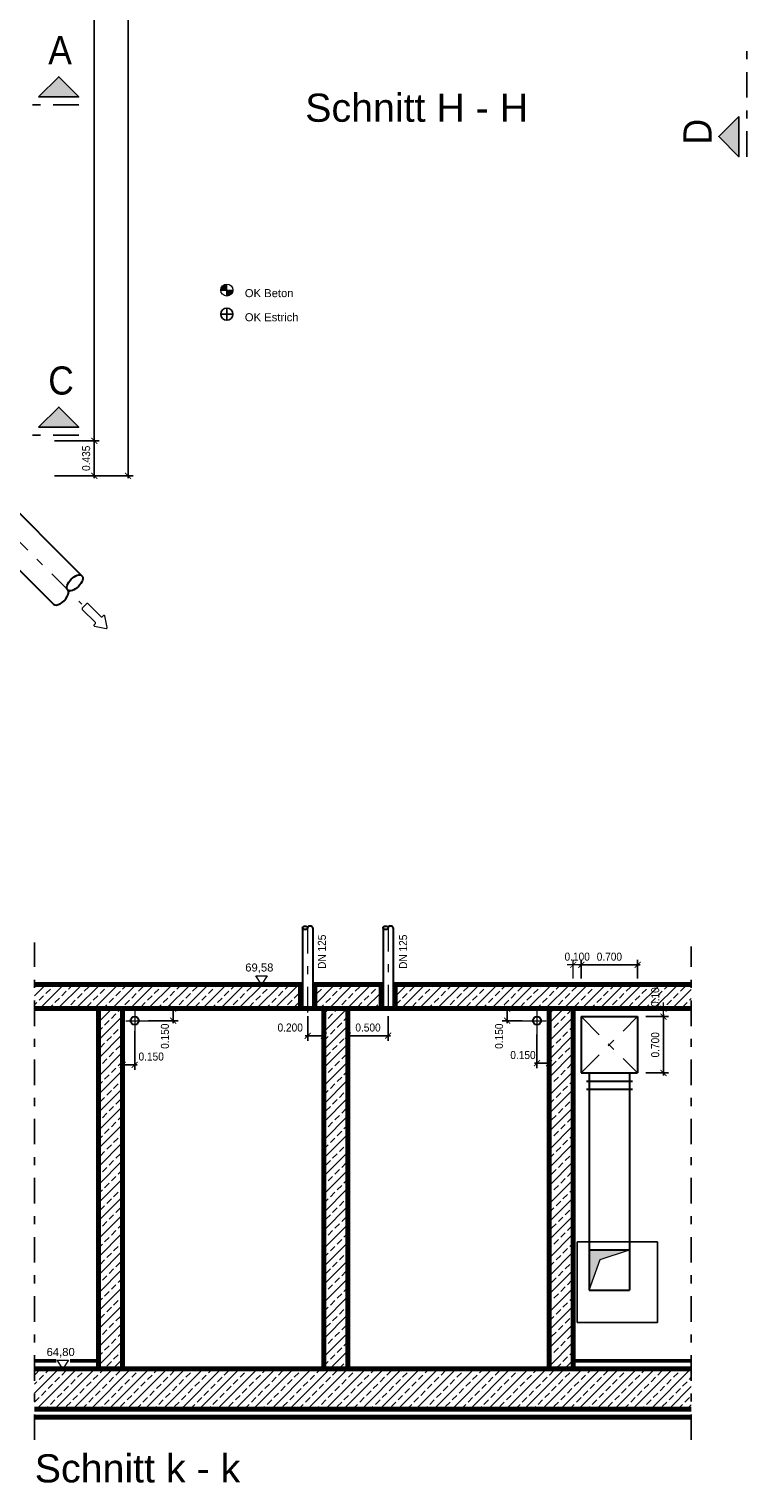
# Model space of a CAD drawing. Header units: metres. Extents: x -5 to 93, y -48 to 79.
# Tile 16 of 91: x 27 to 36, y -48 to -30. Entities that reach past the tile are written whole.
import ezdxf

# ---------------------------------------------------------------- set-up
doc = ezdxf.new("R2010")
doc.units = ezdxf.units.M
doc.header["$LTSCALE"] = 0.05
doc.header["$PDMODE"] = 35
doc.header["$PDSIZE"] = 0.1
doc.linetypes.add('STRICHPUNKT2', pattern=[12.7, 6.35, -3.175, 0, -3.175])
for name, color, linetype, lineweight in [('Bemassung_Bau', 7, 'Continuous', 18), ('Beschrifttung', 7, 'Continuous', 18), ('Beschriftung-Schnitte', 7, 'Continuous', 25), ('Lüftung', 82, 'Continuous', 30), ('Lüftung_mitte', 82, 'STRICHPUNKT2', 20), ('Lüftung_Schraffur', 253, 'Continuous', 20), ('Lüftung_Text', 82, 'Continuous', 20), ('Rohre', 160, 'Continuous', 30), ('Rohre_mitte', 160, 'STRICHPUNKT2', 25), ('Sonstiges-1', 3, 'Continuous', 25), ('Sonstiges-Mitte', 3, 'STRICHPUNKT2', 25), ('Wand', 6, 'Continuous', 70), ('Wand-Fussbodenaufbau', 1, 'Continuous', 50), ('Wand-Schraffur', 252, 'Continuous', 20)]:
    doc.layers.add(name, color=color, linetype=linetype, lineweight=lineweight)
doc.layers.add('Lüftung_Schnitte', color=7, linetype='Continuous')
doc.layers.add('Rohre_Text', color=160, linetype='Continuous')
doc.styles.add('Arial', font='arial.ttf', dxfattribs={"width": 0.9})
doc.styles.get("Standard").update_dxf_attribs({"font": 'arial.ttf'})
doc.dimstyles.new('AEC Bemassung 1-50', dxfattribs={"dimtxt": 0.1, "dimasz": 0.075, "dimexe": 0.0625, "dimexo": 0, "dimgap": 0.05, "dimtad": 1, "dimdec": 3, "dimrnd": 0.005, "dimzin": 1, "dimdsep": 46, "dimtxsty": 'Arial', "dimblk": 'ARCHTICK', "dimcen": 0.125, "dimdle": 0.03125, "dimazin": 0, "dimtfac": 1, "dimtdec": 3, "dimtix": 1, "dimtmove": 2, "dimatfit": 2, "dimfxl": 1, "dimtolj": 1, "dimtzin": 0, "dimarcsym": 0})

# ---------------------------------------------------------------- blocks, each defined once
blk = doc.blocks.new('Pfeil')
at = {"layer": 'Beschrifttung'}
for p, q in [((0, -0.04), (0, 0.04)), ((0.01, 0.05), (0.24, 0.05)), ((0.25, 0.06), (0.25, 0.081)), ((0.388, 0.008), (0.266, 0.09)), ((0.01, -0.05), (0.24, -0.05)), ((0.25, -0.081), (0.25, -0.06)), ((0.266, -0.09), (0.388, -0.008))]:
    blk.add_line(p, q, dxfattribs=at)
for centre, start, end in [((0.01, 0.04), 90, 180), ((0.24, 0.06), 270, 0), ((0.26, 0.081), 56.3099, 180), ((0.382, 0), 303.6901, 56.3099), ((0.01, -0.04), 180, 270), ((0.24, -0.06), 0, 90), ((0.26, -0.081), 180, 303.6901)]:
    blk.add_arc(centre, 0.01, start, end, dxfattribs=at)
blk = doc.blocks.new('_ArchTick')
at = {"color": 0, "linetype": 'ByBlock', "const_width": 0.15}
blk.add_lwpolyline([(-0.5, -0.5), (0.5, 0.5)], dxfattribs=at)
blk = doc.blocks.new('*D79')
at = {"layer": 'Bemassung_Bau', "color": 0, "lineweight": -2, "transparency": 16777216}
for p, q in [((27.519, -34.69), (28.076, -34.69)), ((28.014, -35.157), (28.014, -34.659)), ((27.519, -35.125), (28.076, -35.125))]:
    blk.add_line(p, q, dxfattribs=at)
at = {"layer": 'Defpoints', "color": 0, "transparency": 16777216}
for p in [(27.519, -34.69), (28.014, -34.69), (27.519, -35.125)]:
    blk.add_point(p, dxfattribs=at)
at = {"layer": 'Bemassung_Bau', "color": 0, "lineweight": -2, "transparency": 16777216, "xscale": 0.075, "yscale": 0.075, "zscale": 0.075}
for p, rotation in [((28.014, -34.69), 90), ((28.014, -35.125), 270)]:
    blk.add_blockref('_ArchTick', p, dxfattribs=dict(at, rotation=rotation))
at = {"layer": 'Bemassung_Bau', "color": 0, "transparency": 16777216, "insert": (27.913, -34.908), "char_height": 0.1, "attachment_point": 5, "rotation": 90, "style": 'Arial'}
blk.add_mtext('\\A1;0.435', dxfattribs=at)
blk = doc.blocks.new('*D80')
at = {"layer": 'Bemassung_Bau', "color": 0, "lineweight": -2, "transparency": 16777216}
for p, q in [((27.394, -15.61), (28.076, -15.61)), ((28.014, -34.722), (28.014, -15.579)), ((27.519, -34.69), (28.076, -34.69))]:
    blk.add_line(p, q, dxfattribs=at)
at = {"layer": 'Defpoints', "color": 0, "transparency": 16777216}
for p in [(27.394, -15.61), (28.014, -15.61), (27.519, -34.69)]:
    blk.add_point(p, dxfattribs=at)
at = {"layer": 'Bemassung_Bau', "color": 0, "lineweight": -2, "transparency": 16777216, "xscale": 0.075, "yscale": 0.075, "zscale": 0.075}
for p, rotation in [((28.014, -15.61), 90), ((28.014, -34.69), 270)]:
    blk.add_blockref('_ArchTick', p, dxfattribs=dict(at, rotation=rotation))
at = {"layer": 'Bemassung_Bau', "color": 0, "transparency": 16777216, "insert": (27.913, -25.15), "char_height": 0.1, "attachment_point": 5, "rotation": 90, "style": 'Arial'}
blk.add_mtext('\\A1;19.080', dxfattribs=at)
blk = doc.blocks.new('*D82')
at = {"layer": 'Bemassung_Bau', "color": 0, "lineweight": -2, "transparency": 16777216}
for p, q in [((28.014, -15.175), (28.496, -15.175)), ((28.433, -35.157), (28.433, -15.144)), ((28.014, -35.125), (28.496, -35.125))]:
    blk.add_line(p, q, dxfattribs=at)
at = {"layer": 'Defpoints', "color": 0, "transparency": 16777216}
for p in [(28.014, -15.175), (28.433, -15.175), (28.014, -35.125)]:
    blk.add_point(p, dxfattribs=at)
at = {"layer": 'Bemassung_Bau', "color": 0, "lineweight": -2, "transparency": 16777216, "xscale": 0.075, "yscale": 0.075, "zscale": 0.075}
for p, rotation in [((28.433, -15.175), 90), ((28.433, -35.125), 270)]:
    blk.add_blockref('_ArchTick', p, dxfattribs=dict(at, rotation=rotation))
at = {"layer": 'Bemassung_Bau', "color": 0, "transparency": 16777216, "insert": (28.332, -25.15), "char_height": 0.1, "attachment_point": 5, "rotation": 90, "style": 'Arial'}
blk.add_mtext('\\A1;19.950', dxfattribs=at)
blk = doc.blocks.new('KOTE')
for p, q in [((-0.25, 0), (0.25, 0)), ((0, -0.25), (0, 0.25))]:
    blk.add_line(p, q)
at = {"const_width": 0.075}
for points in [[(0, 0.2125, 0.4142136), (-0.2125, 0, 1)], [(0.2125, 0, -0.4142136), (0, -0.2125, -1)]]:
    blk.add_lwpolyline(points, format="xyb", dxfattribs=at)
blk.add_circle((0, 0), 0.25)
for points in [[(-0.25, 0), (0, 0), (0, 0.25)], [(0, -0.25), (0, 0), (0.25, 0)]]:
    blk.add_solid(points)
blk = doc.blocks.new('*D120')
at = {"layer": 'Defpoints', "color": 0, "transparency": 16777216}
for p in [(28.366, -42.028), (28.516, -42.028), (28.366, -42.447)]:
    blk.add_point(p, dxfattribs=at)
at = {"layer": 'Lüftung_Text', "color": 0, "lineweight": -2, "transparency": 16777216}
for p, q in [((28.366, -42.028), (28.366, -42.51)), ((28.516, -42.028), (28.516, -42.51)), ((28.547, -42.447), (28.335, -42.447))]:
    blk.add_line(p, q, dxfattribs=at)
at = {"layer": 'Lüftung_Text', "color": 0, "lineweight": -2, "transparency": 16777216, "xscale": 0.075, "yscale": 0.075, "zscale": 0.075, "rotation": 180}
blk.add_blockref('_ArchTick', (28.366, -42.447), dxfattribs=at)
at = {"layer": 'Lüftung_Text', "color": 0, "lineweight": -2, "transparency": 16777216, "xscale": 0.075, "yscale": 0.075, "zscale": 0.075}
blk.add_blockref('_ArchTick', (28.516, -42.447), dxfattribs=at)
at = {"layer": 'Lüftung_Text', "color": 0, "transparency": 16777216, "insert": (28.721, -42.346), "char_height": 0.1, "attachment_point": 5, "style": 'Arial'}
blk.add_mtext('\\A1;0.150', dxfattribs=at)
blk = doc.blocks.new('*D121')
at = {"layer": 'Defpoints', "color": 0, "transparency": 16777216}
for p in [(28.689, -41.749), (28.993, -41.749), (28.689, -41.899)]:
    blk.add_point(p, dxfattribs=at)
at = {"layer": 'Lüftung_Text', "color": 0, "lineweight": -2, "transparency": 16777216}
for p, q in [((28.689, -41.749), (29.056, -41.749)), ((28.993, -41.93), (28.993, -41.718)), ((28.689, -41.899), (29.056, -41.899))]:
    blk.add_line(p, q, dxfattribs=at)
at = {"layer": 'Lüftung_Text', "color": 0, "lineweight": -2, "transparency": 16777216, "xscale": 0.075, "yscale": 0.075, "zscale": 0.075}
for p, rotation in [((28.993, -41.749), 90), ((28.993, -41.899), 270)]:
    blk.add_blockref('_ArchTick', p, dxfattribs=dict(at, rotation=rotation))
at = {"layer": 'Lüftung_Text', "color": 0, "transparency": 16777216, "insert": (28.892, -42.092), "char_height": 0.1, "attachment_point": 5, "rotation": 90, "style": 'Arial'}
blk.add_mtext('\\A1;0.150', dxfattribs=at)
blk = doc.blocks.new('*D122')
at = {"layer": 'Defpoints', "color": 0, "transparency": 16777216}
for p in [(33.146, -41.749), (33.331, -41.749), (33.331, -41.899)]:
    blk.add_point(p, dxfattribs=at)
at = {"layer": 'Lüftung_Text', "color": 0, "lineweight": -2, "transparency": 16777216}
for p, q in [((33.331, -41.749), (33.083, -41.749)), ((33.146, -41.93), (33.146, -41.718)), ((33.331, -41.899), (33.083, -41.899))]:
    blk.add_line(p, q, dxfattribs=at)
at = {"layer": 'Lüftung_Text', "color": 0, "lineweight": -2, "transparency": 16777216, "xscale": 0.075, "yscale": 0.075, "zscale": 0.075}
for p, rotation in [((33.146, -41.749), 90), ((33.146, -41.899), 270)]:
    blk.add_blockref('_ArchTick', p, dxfattribs=dict(at, rotation=rotation))
at = {"layer": 'Lüftung_Text', "color": 0, "transparency": 16777216, "insert": (33.045, -42.092), "char_height": 0.1, "attachment_point": 5, "rotation": 90, "style": 'Arial'}
blk.add_mtext('\\A1;0.150', dxfattribs=at)
blk = doc.blocks.new('*D123')
at = {"layer": 'Defpoints', "color": 0, "transparency": 16777216}
for p in [(33.516, -42.069), (33.666, -42.069), (33.666, -42.428)]:
    blk.add_point(p, dxfattribs=at)
at = {"layer": 'Lüftung_Text', "color": 0, "lineweight": -2, "transparency": 16777216}
for p, q in [((33.516, -42.069), (33.516, -42.491)), ((33.666, -42.069), (33.666, -42.491)), ((33.485, -42.428), (33.697, -42.428))]:
    blk.add_line(p, q, dxfattribs=at)
at = {"layer": 'Lüftung_Text', "color": 0, "lineweight": -2, "transparency": 16777216, "xscale": 0.075, "yscale": 0.075, "zscale": 0.075, "rotation": 180}
blk.add_blockref('_ArchTick', (33.516, -42.428), dxfattribs=at)
at = {"layer": 'Lüftung_Text', "color": 0, "lineweight": -2, "transparency": 16777216, "xscale": 0.075, "yscale": 0.075, "zscale": 0.075}
blk.add_blockref('_ArchTick', (33.666, -42.428), dxfattribs=at)
at = {"layer": 'Lüftung_Text', "color": 0, "transparency": 16777216, "insert": (33.342, -42.327), "char_height": 0.1, "attachment_point": 5, "style": 'Arial'}
blk.add_mtext('\\A1;0.150', dxfattribs=at)
blk = doc.blocks.new('*D124')
at = {"layer": 'Defpoints', "color": 0, "transparency": 16777216}
for p in [(30.666, -41.843), (30.866, -41.843), (30.866, -42.086)]:
    blk.add_point(p, dxfattribs=at)
at = {"layer": 'Lüftung_Text', "color": 0, "lineweight": -2, "transparency": 16777216}
for p, q in [((30.666, -41.843), (30.666, -42.148)), ((30.866, -41.843), (30.866, -42.148)), ((30.635, -42.086), (30.897, -42.086))]:
    blk.add_line(p, q, dxfattribs=at)
at = {"layer": 'Lüftung_Text', "color": 0, "lineweight": -2, "transparency": 16777216, "xscale": 0.075, "yscale": 0.075, "zscale": 0.075, "rotation": 180}
blk.add_blockref('_ArchTick', (30.666, -42.086), dxfattribs=at)
at = {"layer": 'Lüftung_Text', "color": 0, "lineweight": -2, "transparency": 16777216, "xscale": 0.075, "yscale": 0.075, "zscale": 0.075}
blk.add_blockref('_ArchTick', (30.866, -42.086), dxfattribs=at)
at = {"layer": 'Lüftung_Text', "color": 0, "transparency": 16777216, "insert": (30.449, -41.985), "char_height": 0.1, "attachment_point": 5, "style": 'Arial'}
blk.add_mtext('\\A1;0.200', dxfattribs=at)
blk = doc.blocks.new('*D125')
at = {"layer": 'Defpoints', "color": 0, "transparency": 16777216}
for p in [(31.166, -41.843), (31.666, -41.843), (31.166, -42.086)]:
    blk.add_point(p, dxfattribs=at)
at = {"layer": 'Lüftung_Text', "color": 0, "lineweight": -2, "transparency": 16777216}
for p, q in [((31.166, -41.843), (31.166, -42.148)), ((31.666, -41.843), (31.666, -42.148)), ((31.697, -42.086), (31.135, -42.086))]:
    blk.add_line(p, q, dxfattribs=at)
at = {"layer": 'Lüftung_Text', "color": 0, "lineweight": -2, "transparency": 16777216, "xscale": 0.075, "yscale": 0.075, "zscale": 0.075, "rotation": 180}
blk.add_blockref('_ArchTick', (31.166, -42.086), dxfattribs=at)
at = {"layer": 'Lüftung_Text', "color": 0, "lineweight": -2, "transparency": 16777216, "xscale": 0.075, "yscale": 0.075, "zscale": 0.075}
blk.add_blockref('_ArchTick', (31.666, -42.086), dxfattribs=at)
at = {"layer": 'Lüftung_Text', "color": 0, "transparency": 16777216, "insert": (31.416, -41.985), "char_height": 0.1, "attachment_point": 5, "style": 'Arial'}
blk.add_mtext('\\A1;0.500', dxfattribs=at)
blk = doc.blocks.new('*D126')
at = {"layer": 'Defpoints', "color": 0, "transparency": 16777216}
for p in [(34.066, -41.205), (34.066, -41.376), (34.766, -41.376)]:
    blk.add_point(p, dxfattribs=at)
at = {"layer": 'Lüftung_Text', "color": 0, "lineweight": -2, "transparency": 16777216}
for p, q in [((34.797, -41.205), (34.035, -41.205)), ((34.066, -41.376), (34.066, -41.142)), ((34.766, -41.376), (34.766, -41.142))]:
    blk.add_line(p, q, dxfattribs=at)
at = {"layer": 'Lüftung_Text', "color": 0, "lineweight": -2, "transparency": 16777216, "xscale": 0.075, "yscale": 0.075, "zscale": 0.075, "rotation": 180}
blk.add_blockref('_ArchTick', (34.066, -41.205), dxfattribs=at)
at = {"layer": 'Lüftung_Text', "color": 0, "lineweight": -2, "transparency": 16777216, "xscale": 0.075, "yscale": 0.075, "zscale": 0.075}
blk.add_blockref('_ArchTick', (34.766, -41.205), dxfattribs=at)
at = {"layer": 'Lüftung_Text', "color": 0, "transparency": 16777216, "insert": (34.416, -41.104), "char_height": 0.1, "attachment_point": 5, "style": 'Arial'}
blk.add_mtext('\\A1;0.700', dxfattribs=at)
blk = doc.blocks.new('*D127')
at = {"layer": 'Defpoints', "color": 0, "transparency": 16777216}
for p in [(34.868, -41.849), (35.088, -41.849), (34.868, -42.549)]:
    blk.add_point(p, dxfattribs=at)
at = {"layer": 'Lüftung_Text', "color": 0, "lineweight": -2, "transparency": 16777216}
for p, q in [((34.868, -41.849), (35.15, -41.849)), ((35.088, -42.58), (35.088, -41.818)), ((34.868, -42.549), (35.15, -42.549))]:
    blk.add_line(p, q, dxfattribs=at)
at = {"layer": 'Lüftung_Text', "color": 0, "lineweight": -2, "transparency": 16777216, "xscale": 0.075, "yscale": 0.075, "zscale": 0.075}
for p, rotation in [((35.088, -41.849), 90), ((35.088, -42.549), 270)]:
    blk.add_blockref('_ArchTick', p, dxfattribs=dict(at, rotation=rotation))
at = {"layer": 'Lüftung_Text', "color": 0, "transparency": 16777216, "insert": (34.986, -42.199), "char_height": 0.1, "attachment_point": 5, "rotation": 90, "style": 'Arial'}
blk.add_mtext('\\A1;0.700', dxfattribs=at)

msp = doc.modelspace()

# ---------------------------------------------------------------- hatches: boundary and pattern name
at = {"layer": 'Beschriftung-Schnitte'}
for points in [[(27.8215, -30.4154), (27.5715, -30.1654), (27.3215, -30.4154)], [(36.0254, -31.1585), (35.7754, -30.9085), (36.0254, -30.6585)], [(27.8215, -34.522), (27.5715, -34.272), (27.3215, -34.522)]]:
    msp.add_hatch(color=256, dxfattribs=at).paths.add_polyline_path(points)
at = {"layer": 'Lüftung_Schraffur'}
msp.add_hatch(color=256, dxfattribs=at).paths.add_polyline_path([(34.6659, -44.7492), (34.1659, -44.7492), (34.1659, -45.2492), (34.3013, -44.8691)])
at = {"layer": 'Wand-Schraffur'}
h = msp.add_hatch(dxfattribs=at)
h.set_pattern_fill('ANSI33', color=256, scale=0.025, style=0)
h.set_pattern_definition([(45, (-9.0419, 0), (-0.1122532, 0.1122532), []), (45, (-8.92964, 0), (-0.1122532, 0.1122532), [0.079375, -0.0396875])])
h.paths.add_polyline_path([(30.5784, -41.4492), (27.2709, -41.4492), (27.2709, -41.7492), (30.5784, -41.7492)])
h.paths.add_polyline_path([(31.5784, -41.4492), (30.7534, -41.4492), (30.7534, -41.7492), (31.5784, -41.7492)])
h.paths.add_polyline_path([(35.4345, -41.4492), (31.7534, -41.4492), (31.7534, -41.7492), (35.4345, -41.7492)])
h.paths.add_polyline_path([(28.3659, -41.7492), (28.0659, -41.7492), (28.0659, -46.2292), (28.3659, -46.2292)])
h.paths.add_polyline_path([(31.1659, -41.7492), (30.8659, -41.7492), (30.8659, -46.2292), (31.1659, -46.2292)])
h.paths.add_polyline_path([(33.9659, -41.7492), (33.6659, -41.7492), (33.6659, -46.2292), (33.9659, -46.2292)])
h.paths.add_polyline_path([(35.4345, -46.2292), (27.2709, -46.2292), (27.2709, -46.7292), (35.4345, -46.7292)])

# ---------------------------------------------------------------- linework, layer by layer
for p, q in [((29.6618, -33.1914), (29.6618, -33.0414)), ((29.5868, -33.1164), (29.7368, -33.1164))]:
    msp.add_line(p, q)
msp.add_circle((29.6618, -33.1164), 0.075)
at = {"layer": 'Beschrifttung'}
for points in [[(30.0923, -41.4492), (30.0203, -41.3397), (30.1643, -41.3397), (30.0923, -41.4492)], [(27.6231, -46.2292), (27.5511, -46.1197), (27.6951, -46.1197), (27.6231, -46.2292)]]:
    msp.add_lwpolyline(points, dxfattribs=at)
at = {"layer": 'Beschriftung-Schnitte', "color": 6, "linetype": 'STRICHPUNKT2'}
for p, q in [((36.1254, -31.1585), (36.1254, -29.6989)), ((27.8215, -30.5154), (26.3619, -30.5154)), ((27.8215, -34.622), (26.3619, -34.622))]:
    msp.add_line(p, q, dxfattribs=at)
at = {"layer": 'Beschriftung-Schnitte'}
for points in [[(27.3215, -30.4154), (27.8215, -30.4154), (27.5715, -30.1654)], [(36.0254, -30.6585), (36.0254, -31.1585), (35.7754, -30.9085)], [(27.3215, -34.522), (27.8215, -34.522), (27.5715, -34.272)]]:
    msp.add_lwpolyline(points, close=True, dxfattribs=at)
at = {"layer": 'Lüftung'}
for p, q in [((30.6034, -40.745), (30.6034, -41.7492)), ((30.7284, -40.745), (30.7284, -41.7492)), ((31.6034, -40.745), (31.6034, -41.7492)), ((31.7284, -40.745), (31.7284, -41.7492)), ((34.0659, -41.8492), (34.7659, -41.8492)), ((34.0659, -41.8492), (34.0659, -42.5492)), ((34.7659, -41.8492), (34.7659, -42.5492)), ((34.0659, -42.5492), (34.7659, -42.5492)), ((34.1297, -42.6492), (34.7015, -42.6492)), ((34.1659, -42.5492), (34.1659, -45.2492)), ((34.6659, -42.5492), (34.6659, -45.2492)), ((34.1297, -42.7492), (34.7015, -42.7492)), ((34.1659, -44.7492), (34.6659, -44.7492)), ((34.1659, -45.2492), (34.6659, -45.2492))]:
    msp.add_line(p, q, dxfattribs=at)
for centre in [(28.5159, -41.8992), (33.5159, -41.8992)]:
    msp.add_circle(centre, 0.05, dxfattribs=at)
for centre in [(30.6346, -40.745), (31.6346, -40.745)]:
    msp.add_ellipse(centre, major_axis=(-0.0312, 0), ratio=0.6648874, dxfattribs=at)
for centre in [(30.6971, -40.745), (31.6971, -40.745)]:
    msp.add_ellipse(centre, major_axis=(-0.0312, 0), ratio=0.6648874, start_param=3.1415927, end_param=6.2831853, dxfattribs=at)
at = {"layer": 'Lüftung_mitte'}
for p, q in [((30.6659, -40.745), (30.6659, -41.8433)), ((31.6659, -40.7203), (31.6659, -41.8433)), ((28.5159, -41.7492), (28.5159, -42.0283)), ((33.5159, -41.7492), (33.5159, -42.0691)), ((28.4074, -41.8992), (28.6887, -41.8992)), ((33.3307, -41.8992), (33.6284, -41.8992)), ((34.0659, -42.5492), (34.7659, -41.8492)), ((34.0659, -41.8492), (34.7659, -42.5492))]:
    msp.add_line(p, q, dxfattribs=at)
at = {"layer": 'Lüftung_Schraffur'}
for p, q in [((34.3013, -44.8691), (34.6659, -44.7492)), ((34.1659, -45.2492), (34.3013, -44.8691))]:
    msp.add_line(p, q, dxfattribs=at)
at = {"layer": 'Lüftung_Text'}
for p, q in [((33.9659, -41.2046), (33.8909, -41.2046)), ((33.9659, -41.373), (33.9659, -41.1421)), ((34.0659, -41.2046), (33.9659, -41.2046)), ((34.0659, -41.3762), (34.0659, -41.1421)), ((34.0659, -41.2046), (34.1409, -41.2046)), ((35.0876, -41.7492), (35.0251, -41.7492)), ((35.0876, -41.7492), (35.0876, -41.6742)), ((35.0876, -41.8492), (35.0876, -41.7492)), ((34.8678, -41.8492), (35.1501, -41.8492)), ((35.0876, -41.8492), (35.0876, -41.9242))]:
    msp.add_line(p, q, dxfattribs=at)
at = {"layer": 'Rohre'}
for p, q in [((25.9108, -35.1254), (27.507, -36.7216)), ((26.6179, -35.1254), (27.8606, -36.3681))]:
    msp.add_line(p, q, dxfattribs=at)
msp.add_ellipse((27.7722, -36.4565), major_axis=(-0.0884, -0.0884), ratio=0.5071973, dxfattribs=at)
msp.add_ellipse((27.5954, -36.6332), major_axis=(-0.0884, -0.0884), ratio=0.5071973, start_param=0, end_param=3.1415927, dxfattribs=at)
at = {"layer": 'Rohre_mitte'}
msp.add_line((18.1294, -26.9904), (27.8606, -36.7216), dxfattribs=at)
at = {"layer": 'Sonstiges-1'}
for p, q in [((34.0153, -44.6492), (35.0153, -44.6492)), ((34.0153, -44.6492), (34.0153, -45.6492)), ((35.0153, -44.6492), (35.0153, -45.6492)), ((34.0153, -45.6492), (35.0153, -45.6492))]:
    msp.add_line(p, q, dxfattribs=at)
at = {"layer": 'Sonstiges-Mitte'}
for p, q in [((27.2709, -47.1111), (27.2709, -40.9292)), ((35.4345, -47.1111), (35.4345, -40.9773))]:
    msp.add_line(p, q, dxfattribs=at)
at = {"layer": 'Wand'}
for p, q in [((27.2709, -41.4492), (30.6034, -41.4492)), ((30.5784, -41.4492), (30.5784, -41.7492)), ((30.7284, -41.4492), (31.6034, -41.4492)), ((30.7534, -41.4492), (30.7534, -41.7492)), ((31.5784, -41.4492), (31.5784, -41.7492)), ((31.7284, -41.4492), (35.4345, -41.4492)), ((31.7534, -41.4492), (31.7534, -41.7492)), ((27.2709, -41.7492), (35.4345, -41.7492)), ((28.0659, -41.7492), (28.0659, -46.2292)), ((28.3659, -41.7492), (28.3659, -46.2292)), ((30.8659, -41.7492), (30.8659, -46.2292)), ((31.1659, -41.7492), (31.1659, -46.2292)), ((33.6659, -41.7492), (33.6659, -46.2292)), ((33.9659, -41.7492), (33.9659, -46.2292)), ((27.2709, -46.2292), (35.4345, -46.2292)), ((27.2709, -46.7292), (35.4345, -46.7292)), ((27.2709, -46.8292), (35.4345, -46.8292))]:
    msp.add_line(p, q, dxfattribs=at)
at = {"layer": 'Wand-Fussbodenaufbau'}
for p, q in [((27.2709, -46.1292), (27.5387, -46.1292)), ((27.7135, -46.1292), (28.0659, -46.1292)), ((33.9659, -46.1292), (35.4345, -46.1292))]:
    msp.add_line(p, q, dxfattribs=at)

# ---------------------------------------------------------------- block references
at = {"layer": 'Beschrifttung', "xscale": 0.3000000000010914, "yscale": 0.3000000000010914, "zscale": 0.3}
msp.add_blockref('KOTE', (29.6618, -32.8164), dxfattribs=at)
at = {"layer": 'Lüftung_Text', "xscale": 0.07500000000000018, "yscale": 0.07500000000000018, "zscale": 0.07500000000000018}
msp.add_blockref('_ArchTick', (33.9659, -41.2046), dxfattribs=at)
at = {"layer": 'Lüftung_Text'}
for p, xscale, yscale, zscale, rotation in [((34.0659, -41.2046), 0.07500000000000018, 0.07500000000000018, 0.07500000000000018, 180), ((35.0876, -41.7492), 0.075, 0.075, 0.075, 270), ((35.0876, -41.8492), 0.075, 0.075, 0.075, 90)]:
    msp.add_blockref('_ArchTick', p, dxfattribs=dict(at, xscale=xscale, yscale=yscale, zscale=zscale, rotation=rotation))
at = {"layer": 'Rohre_Text', "rotation": 314.9999999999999}
msp.add_blockref('Pfeil', (27.8927, -36.7433), dxfattribs=at)

# ---------------------------------------------------------------- texts
at = {"layer": 'Beschrifttung'}
for s, height, p in [('Schnitt H - H', 0.35, (30.6355, -30.7246)), ('OK Beton', 0.1, (29.8848, -32.9044)), ('OK Estrich', 0.1, (29.8848, -33.2044)), ('69,58', 0.1, (29.8902, -41.2878)), ('64,80', 0.1, (27.421, -46.0678))]:
    msp.add_text(s, height=height, dxfattribs=at).set_placement(p)
at = {"layer": 'Beschriftung-Schnitte', "color": 6, "style": 'Arial', "width": 0.9}
for s, p in [('A', (27.4419, -30.0093)), ('C', (27.4419, -34.1158))]:
    msp.add_text(s, height=0.35, dxfattribs=at).set_placement(p)
msp.add_text('D', height=0.35, rotation=90, dxfattribs=at).set_placement((35.6862, -31.0067))
at = {"layer": 'Lüftung_Schnitte', "style": 'Arial'}
msp.add_text('Schnitt k - k', height=0.35, dxfattribs=at).set_placement((27.2741, -47.6393))
at = {"layer": 'Lüftung_Text', "style": 'Arial', "width": 0.9}
for s, p in [('DN 125', (30.8925, -41.2558)), ('DN 125', (31.902, -41.2558)), ('0.10', (35.0356, -41.7289))]:
    msp.add_text(s, height=0.1, rotation=90, dxfattribs=at).set_placement(p)
at = {"layer": 'Lüftung_Text', "insert": (34.0159, -41.1035), "char_height": 0.1, "attachment_point": 5, "style": 'Arial'}
msp.add_mtext('\\A1;0.100', dxfattribs=at)

# ---------------------------------------------------------------- dimensions: what is measured, and where the dimension line sits
at = {"layer": 'Bemassung_Bau'}
for base, p1, p2, picture, middle in [((28.4331, -15.1754), (28.0139, -35.1254), (28.0139, -15.1754), '*D82', (28.3321, -25.1504)), ((28.0139, -15.6104), (27.5185, -34.6904), (27.3937, -15.6104), '*D80', (27.9128, -25.1504)), ((28.0139, -34.6904), (27.5185, -35.1254), (27.5185, -34.6904), '*D79', (27.9128, -34.9079))]:
    dim = msp.add_linear_dim(base=base, p1=p1, p2=p2, angle=90, dimstyle='AEC Bemassung 1-50', dxfattribs=at)
    dim.commit()
    dim.dimension.update_dxf_attribs({"geometry": picture, "text_midpoint": middle})
at = {"layer": 'Lüftung_Text'}
for base, p1, p2, picture, middle in [((34.0659, -41.2046), (34.7659, -41.3762), (34.0659, -41.3762), '*D126', (34.4159, -41.1035)), ((31.1659, -42.0857), (31.6659, -41.8433), (31.1659, -41.8433), '*D125', (31.4159, -41.9847))]:
    dim = msp.add_linear_dim(base=base, p1=p1, p2=p2, dimstyle='AEC Bemassung 1-50', dxfattribs=at)
    dim.commit()
    dim.dimension.update_dxf_attribs({"geometry": picture, "text_midpoint": middle})
for base, p1, p2, picture, middle in [((28.9933, -41.7492), (28.6887, -41.8992), (28.6887, -41.7492), '*D121', (28.8922, -42.0923)), ((33.1457, -41.7492), (33.3307, -41.8992), (33.3307, -41.7492), '*D122', (33.0446, -42.0924))]:
    dim = msp.add_linear_dim(base=base, p1=p1, p2=p2, angle=90, dimstyle='AEC Bemassung 1-50', dxfattribs=at)
    dim.commit()
    dim.dimension.update_dxf_attribs({"geometry": picture, "text_midpoint": middle, "dimtype": 160})
for base, p1, p2, picture, middle in [((30.8659, -42.0857), (30.6659, -41.8433), (30.8659, -41.8433), '*D124', (30.4488, -41.9847)), ((28.3659, -42.447), (28.5159, -42.0283), (28.3659, -42.0283), '*D120', (28.7207, -42.346)), ((33.6659, -42.4281), (33.5159, -42.0691), (33.6659, -42.0691), '*D123', (33.3421, -42.3271))]:
    dim = msp.add_linear_dim(base=base, p1=p1, p2=p2, dimstyle='AEC Bemassung 1-50', dxfattribs=at)
    dim.commit()
    dim.dimension.update_dxf_attribs({"geometry": picture, "text_midpoint": middle, "dimtype": 160})
dim = msp.add_linear_dim(base=(35.0876, -41.8492), p1=(34.8678, -42.5492), p2=(34.8678, -41.8492), angle=90, dimstyle='AEC Bemassung 1-50', dxfattribs=at)
dim.commit()
dim.dimension.update_dxf_attribs({"geometry": '*D127', "text_midpoint": (34.9865, -42.1992)})

doc.saveas('drawing.dxf')
